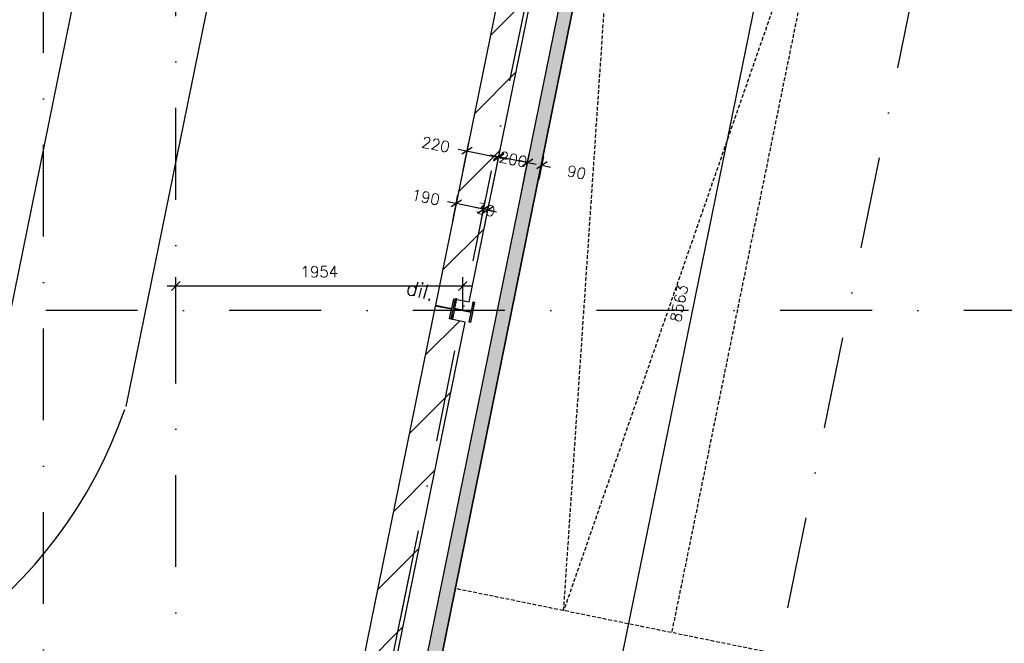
# Model space of a CAD drawing. Extents: x -33344 to 2055880, y -64816 to 121260.
# Tile 114 of 133: x 47737 to 54439, y 80780 to 85026. Entities that reach past the tile are written whole.
import ezdxf

# ---------------------------------------------------------------- set-up
doc = ezdxf.new("R2010")
doc.units = 0
doc.header["$LTSCALE"] = 50
doc.header["$MEASUREMENT"] = 0
doc.header["$PDMODE"] = 3
doc.header["$PDSIZE"] = 0.1
for name, pattern in [('DASHED', [0.75, 0.5, -0.25]), ('HIDDEN', [0.375, 0.25, -0.125]), ('STRAM_0WT$1$DASHDOT', [25, 12.5, -6.25, 0, -6.25])]:
    doc.linetypes.add(name, pattern=pattern)
doc.layers.get('0').update_dxf_attribs({"linetype": 'CONTINUOUS'})
doc.layers.get('DEFPOINTS').update_dxf_attribs({"linetype": 'CONTINUOUS'})
for name, color, linetype in [('A--A21--_F123-', 9, 'CONTINUOUS'), ('A--A22--_F123-', 9, 'CONTINUOUS'), ('A--A28--_F-2--', 7, 'CONTINUOUS'), ('A--L$1A-_RASTER_NR_11', 191, 'CONTINUOUS'), ('A--L21--_F-2--', 7, 'CONTINUOUS'), ('A--L21A3_BUITENWAND', 3, 'CONTINUOUS'), ('A--L28--', 7, 'CONTINUOUS'), ('A--L28--_F-2--', 7, 'CONTINUOUS'), ('A--L28DC1_KONSTR', 1, 'HIDDEN'), ('A--M$1A-_F123-', 1, 'CONTINUOUS'), ('A--T$1A-25_TEKST', 2, 'CONTINUOUS'), ('HELLINGBANEN_C1', 1, 'DASHED'), ('STRAM_0WT$0$A--L$7A-_STRA0', 1, 'STRAM_0WT$1$DASHDOT'), ('SYSTEEMPLAFOND_600X600', 2, 'CONTINUOUS'), ('X--LR---_CP', 7, 'CONTINUOUS'), ('XREF', 7, 'CONTINUOUS')]:
    doc.layers.add(name, color=color, linetype=linetype)
doc.styles.add('ALFA-0_25', font='ROMANS')
doc.styles.add('B-01', font='SIMPLEX.SHX', dxfattribs={"width": 0.8, "height": 4.5})
doc.styles.add('HIEMSTRA', font='romans.shx')
doc.dimstyles.get("Standard").update_dxf_attribs({"dimscale": 30, "dimtxt": 2.5, "dimasz": 2, "dimexe": 2, "dimexo": 0, "dimgap": 2, "dimtad": 1, "dimdec": 0, "dimzin": 0, "dimtxsty": 'HIEMSTRA', "dimblk1": 'OBLIQUE', "dimblk2": 'OBLIQUE', "dimsah": 1, "dimcen": -3, "dimdle": 2, "dimclrd": 2, "dimclre": 2, "dimclrt": 3, "dimazin": 3, "dimtfac": 1, "dimtofl": 0, "dimtmove": 0, "dimatfit": 3, "dimtvp": 0.833333, "dimtolj": 1, "dimtzin": 0})
doc.dimstyles.new('STANDARD$0', dxfattribs={"dimscale": 30, "dimtxt": 2.5, "dimasz": 2, "dimexe": 2, "dimexo": 0, "dimgap": 2, "dimtad": 1, "dimdec": 0, "dimzin": 0, "dimtxsty": 'ALFA-0_25', "dimblk1": 'OBLIQUE', "dimblk2": 'OBLIQUE', "dimsah": 1, "dimcen": -3, "dimdle": 2, "dimclrd": 1, "dimclre": 1, "dimclrt": 2, "dimazin": 3, "dimtfac": 0.666667, "dimtofl": 0, "dimtmove": 0, "dimatfit": 3, "dimtvp": 0.833333, "dimtolj": 1, "dimtzin": 0})

# ---------------------------------------------------------------- blocks, each defined once
blk = doc.blocks.new('Q020490-')
at = {"layer": 'A--A28--_F-2--', "color": 3, "linetype": 'CONTINUOUS'}
for points in [[(-2.75, 58), (-70, 66.5), (70, 66.5)], [(-2.75, 58), (-70, 58), (-70, 66.5)], [(-2.75, 58), (70, 66.5), (70, 58)], [(2.75, -58), (-2.75, -58), (-2.75, 58)], [(-2.75, 58), (2.75, 58), (2.75, -58)], [(-2.75, 58), (70, 58), (2.75, 58)], [(70, -66.5), (-70, -58), (-2.75, -58)], [(70, -66.5), (-70, -66.5), (-70, -58)], [(2.75, -58), (70, -66.5), (-2.75, -58)], [(2.75, -58), (70, -58), (70, -66.5)]]:
    blk.add_solid(points, dxfattribs=at)
at = {"layer": 'A--L28--_F-2--', "color": 3, "linetype": 'CONTINUOUS'}
blk.add_lwpolyline([(70, -66.5), (-70, -66.5), (-70, -58), (-2.75, -58), (-2.75, 58), (-70, 58), (-70, 66.5), (70, 66.5), (70, 58), (2.75, 58), (2.75, -58), (70, -58)], close=True, dxfattribs=at)
at = {"layer": 'X--LR---_CP', "linetype": 'CONTINUOUS'}
for p in [(-2.75, 0), (0, 0), (2.75, 0)]:
    blk.add_point(p, dxfattribs=at)
blk = doc.blocks.new('_OBLIQUE')
at = {"color": 0, "linetype": 'BYBLOCK'}
blk.add_line((-0.5, -0.5), (0.5, 0.5), dxfattribs=at)
blk = doc.blocks.new('*D236')
at = {"layer": 'A--M$1A-_F123-', "color": 1}
for p, q in [((50754.5, 84002.3), (50793.1, 84191.6)), ((50722.3, 84144.8), (51055.5, 84076.9)), ((50970.1, 83958.4), (51008.7, 84147.7))]:
    blk.add_line(p, q, dxfattribs=at)
at = {"layer": 'DEFPOINTS', "color": 0}
for p in [(50996.7, 84088.9), (50754.5, 84002.3), (50970.1, 83958.4)]:
    blk.add_point(p, dxfattribs=at)
at = {"layer": 'A--M$1A-_F123-', "color": 1, "xscale": 60, "yscale": 60, "zscale": 60}
for p, rotation in [((50781.1, 84132.8), 168.4862903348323), ((50996.7, 84088.9), 348.4862903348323)]:
    blk.add_blockref('_OBLIQUE', p, dxfattribs=dict(at, rotation=rotation))
at = {"layer": 'A--M$1A-_F123-', "color": 2, "insert": (50569.1, 84176), "char_height": 75, "attachment_point": 5, "rotation": 348.48629, "style": 'ALFA-0_25'}
blk.add_mtext('\\A1;220', dxfattribs=at)
blk = doc.blocks.new('*D237')
at = {"layer": 'A--M$1A-_F123-', "color": 1}
for p, q in [((50954.3, 83880.6), (51009.8, 84153.2)), ((50939, 84106.4), (51252.6, 84042.6)), ((51150.2, 83840.7), (51205.8, 84113.3))]:
    blk.add_line(p, q, dxfattribs=at)
at = {"layer": 'DEFPOINTS', "color": 0}
for p in [(51193.8, 84054.5), (50954.3, 83880.6), (51150.2, 83840.7)]:
    blk.add_point(p, dxfattribs=at)
at = {"layer": 'A--M$1A-_F123-', "color": 1, "xscale": 60, "yscale": 60, "zscale": 60}
for p, rotation in [((50997.8, 84094.5), 168.4862903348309), ((51193.8, 84054.5), 348.4862903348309)]:
    blk.add_blockref('_OBLIQUE', p, dxfattribs=dict(at, rotation=rotation))
at = {"layer": 'A--M$1A-_F123-', "color": 2, "insert": (51095.8, 84074.5), "char_height": 75, "attachment_point": 5, "rotation": 348.48629, "style": 'ALFA-0_25'}
blk.add_mtext('\\A1;200', dxfattribs=at)
blk = doc.blocks.new('*D238')
at = {"layer": 'A--M$1A-_F123-', "color": 1}
for p, q in [((51193.8, 84054.5), (51135, 84066.5)), ((51174, 83957.1), (51205.8, 84113.3)), ((51271.9, 83937.2), (51303.8, 84093.4)), ((51291.8, 84034.6), (51350.6, 84022.6))]:
    blk.add_line(p, q, dxfattribs=at)
at = {"layer": 'DEFPOINTS', "color": 0}
for p in [(51291.8, 84034.6), (51174, 83957.1), (51271.9, 83937.2)]:
    blk.add_point(p, dxfattribs=at)
at = {"layer": 'A--M$1A-_F123-', "color": 1, "xscale": 60, "yscale": 60, "zscale": 60}
for p, rotation in [((51193.8, 84054.5), 348.4862903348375), ((51291.8, 84034.6), 168.4862903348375)]:
    blk.add_blockref('_OBLIQUE', p, dxfattribs=dict(at, rotation=rotation))
at = {"layer": 'A--M$1A-_F123-', "color": 2, "insert": (51527.7, 83986.5), "char_height": 75, "attachment_point": 5, "rotation": 348.48629, "style": 'ALFA-0_25'}
blk.add_mtext('\\A1;90', dxfattribs=at)
blk = doc.blocks.new('*D239')
at = {"layer": 'A--M$1A-_F123-', "color": 1}
for p, q in [((50953.1, 83724.8), (50649.4, 83786.7)), ((50684.1, 83656.6), (50720.2, 83833.5)), ((50870.3, 83618.7), (50906.3, 83795.6))]:
    blk.add_line(p, q, dxfattribs=at)
at = {"layer": 'DEFPOINTS', "color": 0}
for p in [(50708.2, 83774.7), (50684.1, 83656.6), (50870.3, 83618.7)]:
    blk.add_point(p, dxfattribs=at)
at = {"layer": 'A--M$1A-_F123-', "color": 1, "xscale": 60, "yscale": 60, "zscale": 60}
for p, rotation in [((50708.2, 83774.7), 168.4862903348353), ((50894.4, 83736.8), 348.4862903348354)]:
    blk.add_blockref('_OBLIQUE', p, dxfattribs=dict(at, rotation=rotation))
at = {"layer": 'A--M$1A-_F123-', "color": 2, "insert": (50501.4, 83816.9), "char_height": 75, "attachment_point": 5, "rotation": 348.48629, "style": 'ALFA-0_25'}
blk.add_mtext('\\A1;190', dxfattribs=at)
blk = doc.blocks.new('*D240')
at = {"layer": 'A--M$1A-_F123-', "color": 1}
for p, q in [((50870.4, 83619.1), (50906, 83793.7)), ((50899.8, 83613.1), (50935.4, 83787.8)), ((50894, 83735), (50835.2, 83746.9)), ((50923.4, 83729), (50982.2, 83717))]:
    blk.add_line(p, q, dxfattribs=at)
at = {"layer": 'DEFPOINTS', "color": 0}
for p in [(50923.4, 83729), (50870.4, 83619.1), (50899.8, 83613.1)]:
    blk.add_point(p, dxfattribs=at)
at = {"layer": 'A--M$1A-_F123-', "color": 1, "xscale": 60, "yscale": 60, "zscale": 60}
for p, rotation in [((50894, 83735), 348.4862903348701), ((50923.4, 83729), 168.4862903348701)]:
    blk.add_blockref('_OBLIQUE', p, dxfattribs=dict(at, rotation=rotation))
at = {"layer": 'A--M$1A-_F123-', "color": 2, "insert": (50908.7, 83732), "char_height": 75, "attachment_point": 5, "rotation": 348.48629, "style": 'ALFA-0_25'}
blk.add_mtext('\\A1;30', dxfattribs=at)
blk = doc.blocks.new('*D514')
at = {"layer": 'A--M$1A-_F123-', "color": 1, "linetype": 'CONTINUOUS'}
for p, q in [((48799.5, 83046.9), (48799.5, 83272.3)), ((50753.8, 83046.9), (50753.8, 83272.3)), ((50813.8, 83212.3), (48739.5, 83212.3))]:
    blk.add_line(p, q, dxfattribs=at)
at = {"layer": 'DEFPOINTS', "color": 0, "linetype": 'CONTINUOUS'}
for p in [(48799.5, 83212.3), (48799.5, 83046.9), (50753.8, 83046.9)]:
    blk.add_point(p, dxfattribs=at)
at = {"layer": 'A--M$1A-_F123-', "color": 1, "linetype": 'CONTINUOUS', "xscale": 60, "yscale": 60, "zscale": 60, "rotation": 180}
blk.add_blockref('_OBLIQUE', (48799.5, 83212.3), dxfattribs=at)
at = {"layer": 'A--M$1A-_F123-', "color": 1, "linetype": 'CONTINUOUS', "xscale": 60, "yscale": 60, "zscale": 60}
blk.add_blockref('_OBLIQUE', (50753.8, 83212.3), dxfattribs=at)
at = {"layer": 'A--M$1A-_F123-', "color": 2, "linetype": 'CONTINUOUS', "insert": (49776.6, 83309.8), "char_height": 75, "attachment_point": 5, "style": 'ALFA-0_25'}
blk.add_mtext('\\A1;1954', dxfattribs=at)
blk = doc.blocks.new('*D608')
at = {"layer": 'A--M$1A-_F123-', "color": 1, "linetype": 'CONTINUOUS'}
for p, q in [((53187.5, 87328.9), (51454.4, 78821.1)), ((53154.5, 87274.4), (53234.3, 87258.2)), ((51445.4, 78884.2), (51525.2, 78867.9))]:
    blk.add_line(p, q, dxfattribs=at)
at = {"layer": 'DEFPOINTS', "color": 0, "linetype": 'CONTINUOUS'}
for p in [(53154.5, 87274.4), (51445.4, 78884.2), (51466.4, 78879.9)]:
    blk.add_point(p, dxfattribs=at)
at = {"layer": 'A--M$1A-_F123-', "color": 1, "linetype": 'CONTINUOUS', "xscale": 60, "yscale": 60, "zscale": 60}
for p, rotation in [((53175.5, 87270.1), 78.48629033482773), ((51466.4, 78879.9), 258.4862903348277)]:
    blk.add_blockref('_OBLIQUE', p, dxfattribs=dict(at, rotation=rotation))
at = {"layer": 'A--M$1A-_F123-', "color": 2, "linetype": 'CONTINUOUS', "insert": (52225.4, 83094.5), "char_height": 75, "attachment_point": 5, "rotation": 78.48629, "style": 'ALFA-0_25'}
blk.add_mtext('\\A1;8563', dxfattribs=at)
blk = doc.blocks.new('*D762')
at = {"layer": 'A--M$1A-_F123-', "color": 2, "linetype": 'CONTINUOUS'}
blk.add_arc((49515.6, 77917.9), 569.2, 78.4915, 187.18713, dxfattribs=at)
at = {"layer": 'DEFPOINTS', "color": 0, "linetype": 'CONTINUOUS'}
for p in [(50566, 83076.6), (49277.6, 78434.9), (49482.9, 77913.8), (48490.9, 77788.7), (49461.8, 77653.4)]:
    blk.add_point(p, dxfattribs=at)
at = {"layer": 'A--M$1A-_F123-', "color": 2, "linetype": 'CONTINUOUS', "xscale": 60, "yscale": 60, "zscale": 60}
for p, rotation in [((49629.2, 78475.6), 348.4915023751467), ((48950.9, 77846.7), 277.1871269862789)]:
    blk.add_blockref('_OBLIQUE', p, dxfattribs=dict(at, rotation=rotation))
at = {"layer": 'A--M$1A-_F123-', "color": 3, "linetype": 'CONTINUOUS', "insert": (49062.3, 78406.8), "char_height": 75, "attachment_point": 5, "rotation": 42.83931, "style": 'HIEMSTRA'}
blk.add_mtext('\\A1;109°', dxfattribs=at)
blk = doc.blocks.new('STRAM_0WT')
at = {"layer": 'STRAM_0WT$0$A--L$7A-_STRA0'}
for p, q in [((-19536.557, 64086.97), (-24443.109, 39999.999)), ((-22177.023, 63998.514), (-26990.45, 40368.709)), ((-26819.938, 9050), (-26819.938, 63335.256)), ((-27719.938, 23800), (-27719.938, 63128.251)), ((-20830.441, 50799.999), (-39925.329, 50800.004))]:
    blk.add_line(p, q, dxfattribs=at)
blk = doc.blocks.new('A$C44AA6D3C')
at = {"layer": 'SYSTEEMPLAFOND_600X600', "linetype": 'CONTINUOUS', "ltscale": 10}
for p, q in [((-6775, 26044.6), (-7778.3, 21125.9)), ((-5972.7, 25474.7), (-6896.4, 20946))]:
    blk.add_line(p, q, dxfattribs=at)
blk.add_arc((-9913.5, 21968), 3185.2, 270.76603, 340.87958, dxfattribs=at)

msp = doc.modelspace()

# ---------------------------------------------------------------- hatches: boundary and pattern name
at = {"layer": 'A--A22--_F123-'}
h = msp.add_hatch(dxfattribs=at)
h.set_pattern_fill('ALFALINE', color=256, scale=300, style=0, pattern_type=2)
h.set_pattern_definition([(45, (-30.03, 6.12), (-212.132, 212.132), [])])
h.paths.add_polyline_path([(51922.6, 87727.3), (51553, 87802.6), (51529.6, 87807.3), (50567.1, 83082), (50677.4, 83059.5), (50690.9, 83125.4), (50796.1, 83104), (51643.9, 87266.2), (51538.7, 87287.6), (51538.7, 87287.6), (51596.1, 87569.3), (51878.7, 87511.7)])
h = msp.add_hatch(dxfattribs=at)
h.set_pattern_fill('ALFALINE', color=256, scale=300, style=0)
h.set_pattern_definition([(45, (0, 0), (-212.132, 212.132), [])])
edge = h.paths.add_edge_path()
edge.add_line((49750.9, 77970.7), (50768.1, 82966.8))
edge.add_line((50768.1, 82966.8), (50662.9, 82988.2))
edge.add_line((50662.9, 82988.2), (50676.3, 83054.1))
edge.add_line((50676.3, 83054.1), (50566, 83076.6))
edge.add_line((50566, 83076.6), (49461.8, 77653.4))
edge.add_line((49461.8, 77653.4), (49970, 77715.4))
edge.add_line((49970, 77715.4), (49888.1, 77811.5))
edge.add_line((49888.1, 77811.5), (49713.2, 77785.3))

# ---------------------------------------------------------------- linework, layer by layer
at = {"layer": 'A--A21--_F123-', "color": 2}
for points in [[(50241.6, 79129.4), (50192.6, 79139.4), (51936.4, 87449.5), (51887.1, 87460.3)], [(51936.4, 87449.5), (51975.5, 87441.2), (50241.6, 79129.4), (50290.5, 79119.4)]]:
    msp.add_solid(points, dxfattribs=at)
at = {"layer": 'A--L$1A-_RASTER_NR_11', "color": 0, "linetype": 'CONTINUOUS'}
msp.add_line((50389.6, 81258.8), (49388.9, 76346.4), dxfattribs=at)
at = {"layer": 'A--L21--_F-2--', "color": 3, "linetype": 'CONTINUOUS'}
for points in [[(50192.6, 79139.4), (50192.6, 79139.4), (51887.1, 87460.3), (51936.4, 87449.5)], [(50192.6, 79139.4), (50192.6, 79139.4), (51887.1, 87460.3), (51936.4, 87449.5)], [(50290.5, 79119.4), (50290.5, 79119.4), (51975.5, 87441.2), (51936.4, 87449.5)], [(51936.4, 87449.5), (51975.5, 87441.2), (50290.5, 79119.4), (50290.5, 79119.4)]]:
    msp.add_lwpolyline(points, dxfattribs=at)
at = {"layer": 'A--L21A3_BUITENWAND'}
msp.add_lwpolyline([(51922.6, 87727.3), (51553, 87802.6), (51529.6, 87807.3), (50567.1, 83082), (50677.4, 83059.5), (50690.9, 83125.4), (50796.1, 83104), (51643.9, 87266.2), (51538.7, 87287.6), (51538.7, 87287.6), (51596.1, 87569.3), (51878.7, 87511.7)], close=True, dxfattribs=at)
msp.add_lwpolyline([(49750.9, 77970.7), (50768.1, 82966.8), (50662.9, 82988.2), (50676.3, 83054.1), (50566, 83076.6), (49461.8, 77653.4), (49970, 77715.4), (49970, 77715.4), (49888.1, 77811.5), (49888.1, 77811.5), (49888.1, 77811.5), (49713.2, 77785.3)], dxfattribs=at)
at = {"layer": 'HELLINGBANEN_C1'}
for p, q in [((51439.6, 81002.9), (51818.9, 86622.2)), ((53288.7, 86322.8), (51439.6, 81002.9)), ((53288.7, 86322.8), (52174.5, 80853.2)), ((54413.5, 80397.1), (50704.7, 81152.6))]:
    msp.add_line(p, q, dxfattribs=at)

# ---------------------------------------------------------------- block references
at = {"layer": 'A--L28--', "linetype": 'CONTINUOUS', "rotation": 78.48629033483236}
msp.add_blockref('Q020490-', (50753.8, 83046.9), dxfattribs=at)
msp.add_blockref('Q020490-', (50753.8, 83046.9), dxfattribs=at)
at = {"layer": 'A--L28DC1_KONSTR', "color": 0, "linetype": 'CONTINUOUS'}
msp.add_blockref('A$C44AA6D3C', (55355.4, 61446.9), dxfattribs=at)
at = {"layer": 'XREF', "linetype": 'DASHED', "ltscale": 20}
msp.add_blockref('STRAM_0WT', (75619.4, 32246.9), dxfattribs=at)

# ---------------------------------------------------------------- texts
at = {"layer": 'A--T$1A-25_TEKST', "style": 'B-01'}
msp.add_text('dil.', height=100, rotation=345, dxfattribs=at).set_placement((50357.9, 83159.3))

# ---------------------------------------------------------------- dimensions: what is measured, and where the dimension line sits
at = {"layer": 'A--M$1A-_F123-', "linetype": 'CONTINUOUS'}
dim = msp.add_aligned_dim(p1=(53154.5, 87274.4), p2=(51445.4, 78884.2), distance=21.5, dimstyle='STANDARD$0', dxfattribs=at)
dim.commit()
dim.dimension.update_dxf_attribs({"geometry": '*D608', "text_midpoint": (52225.4, 83094.5)})
at = {"layer": 'A--M$1A-_F123-'}
for base, p1, p2, angle, picture, middle in [((50996.7, 84088.9), (50754.5, 84002.3), (50970.1, 83958.4), 348.48629, '*D236', (50569.1, 84176)), ((51193.8, 84054.5), (50954.3, 83880.6), (51150.2, 83840.7), 348.48629, '*D237', (51095.8, 84074.5)), ((50708.2, 83774.7), (50870.3, 83618.7), (50684.1, 83656.6), 168.48629, '*D239', (50501.4, 83816.9)), ((50923.4, 83729), (50870.4, 83619.1), (50899.8, 83613.1), 348.48629, '*D240', (50908.7, 83732))]:
    dim = msp.add_linear_dim(base=base, p1=p1, p2=p2, angle=angle, dimstyle='STANDARD$0', dxfattribs=at)
    dim.commit()
    dim.dimension.update_dxf_attribs({"geometry": picture, "text_midpoint": middle, "dimtype": 161})
dim = msp.add_linear_dim(base=(51291.8, 84034.6), p1=(51174, 83957.1), p2=(51271.9, 83937.2), angle=348.48629, text='90', dimstyle='STANDARD$0', dxfattribs=at)
dim.commit()
dim.dimension.update_dxf_attribs({"geometry": '*D238', "text_midpoint": (51527.7, 83986.5), "dimtype": 161})
at = {"layer": 'A--M$1A-_F123-', "linetype": 'CONTINUOUS'}
dim = msp.add_linear_dim(base=(48799.5, 83212.3), p1=(50753.8, 83046.9), p2=(48799.5, 83046.9), dimstyle='STANDARD$0', dxfattribs=at)
dim.commit()
dim.dimension.update_dxf_attribs({"geometry": '*D514', "text_midpoint": (49776.6, 83309.8)})
dim = msp.add_angular_dim_2l(base=(49277.6, 78434.9), line1=((50566, 83076.6), (49461.8, 77653.4)), line2=((49482.9, 77913.8), (48490.9, 77788.7)), dimstyle='STANDARD', dxfattribs=at)
dim.commit()
dim.dimension.update_dxf_attribs({"geometry": '*D762', "text_midpoint": (49062.3, 78406.8)})

doc.saveas('drawing.dxf')
